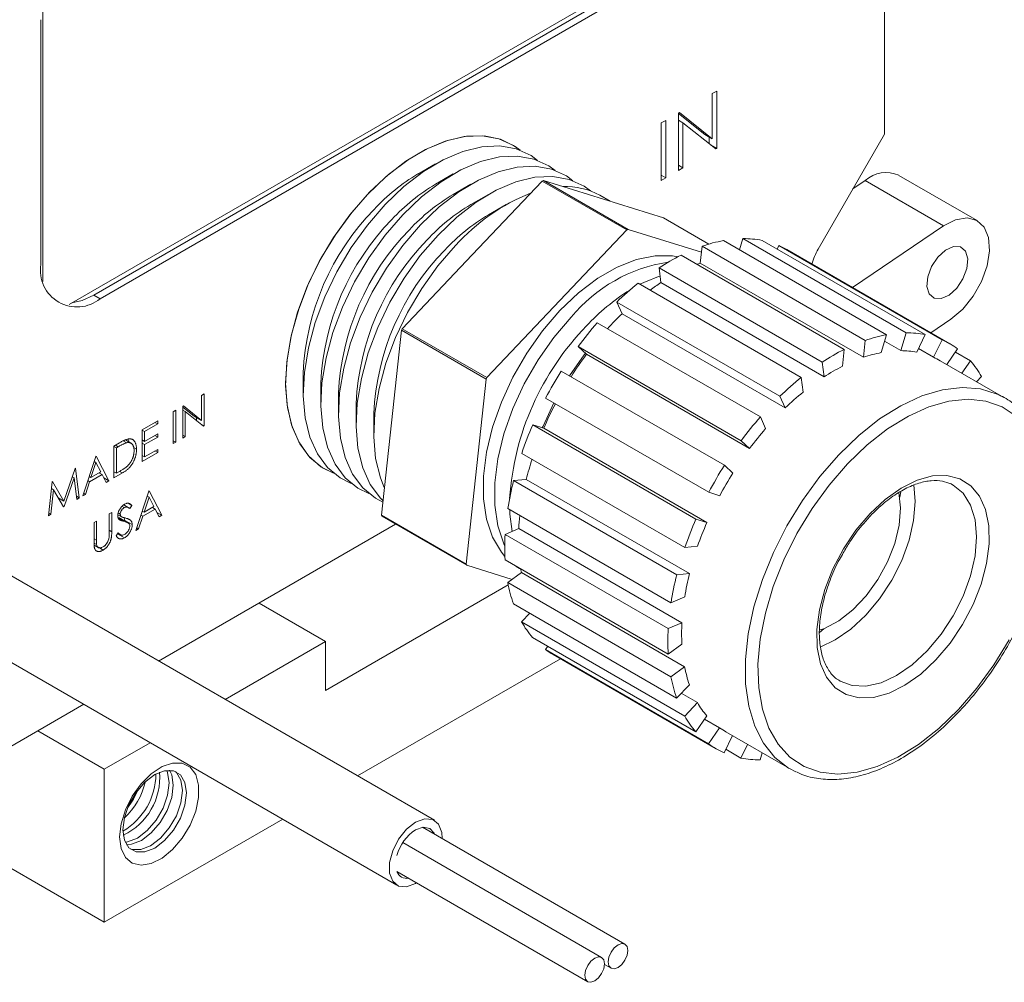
# Model space of a CAD drawing. Header units: inches. Extents: x 0.97 to 7.8, y 1.2 to 8.03.
# Tile 12 of 16: x 5.95 to 6.77, y 4.47 to 5.27. Entities that reach past the tile are written whole.
import ezdxf

# ---------------------------------------------------------------- set-up
doc = ezdxf.new("R2010")
doc.units = ezdxf.units.IN
doc.header["$MEASUREMENT"] = 0

msp = doc.modelspace()

# ---------------------------------------------------------------- linework, layer by layer
at = {"color": 7, "linetype": 'Continuous', "lineweight": 15}
for p, q in [((5.98656, 5.03109), (6.48778, 5.32043)), ((6.00709, 5.03885), (6.49131, 5.31839)), ((6.01239, 5.03579), (6.49662, 5.31533)), ((5.96466, 5.28467), (5.96466, 5.05025)), ((6.66682, 5.17311), (6.66682, 5.2833)), ((5.96289, 5.26851), (5.96289, 5.06437)), ((6.52674, 5.20904), (6.52302, 5.2069)), ((6.52674, 5.1612), (6.52674, 5.20904)), ((6.52302, 5.2069), (6.52302, 5.16924)), ((6.48424, 5.18451), (6.48053, 5.18237)), ((6.48424, 5.13667), (6.48424, 5.18451)), ((6.49565, 5.1911), (6.49487, 5.19064)), ((6.49487, 5.19064), (6.49487, 5.1428)), ((6.51683, 5.17281), (6.49487, 5.19035)), ((6.49487, 5.18466), (6.49859, 5.18252)), ((6.52302, 5.16924), (6.49565, 5.1911)), ((6.48053, 5.18237), (6.48053, 5.13452)), ((6.49859, 5.18252), (6.52589, 5.16071)), ((6.49859, 5.14495), (6.49859, 5.18252)), ((6.51683, 5.17281), (6.52302, 5.16924)), ((6.52055, 5.16498), (6.52055, 5.17067)), ((6.66682, 5.17311), (6.61142, 5.07716)), ((6.52148, 5.16424), (6.52674, 5.1612)), ((6.52589, 5.16071), (6.52674, 5.1612)), ((6.29223, 5.14833), (6.2775, 5.13982)), ((6.49487, 5.14709), (6.49859, 5.14495)), ((6.49487, 5.1428), (6.49859, 5.14495)), ((6.30695, 5.13983), (6.29223, 5.13132)), ((6.45283, 5.09357), (6.38212, 5.1344)), ((6.38212, 5.1344), (6.43222, 5.11884)), ((6.48053, 5.13881), (6.48424, 5.13667)), ((6.48053, 5.13452), (6.48424, 5.13667)), ((6.65065, 5.13431), (6.6404, 5.12736)), ((6.71605, 5.09655), (6.65065, 5.13431)), ((6.74413, 5.10096), (6.67872, 5.13871)), ((6.32168, 5.13132), (6.30696, 5.12282)), ((6.32269, 5.07238), (6.3811, 5.13396)), ((6.3811, 5.13396), (6.45181, 5.09314)), ((6.3364, 5.12282), (6.32168, 5.11432)), ((6.43792, 5.11707), (6.42927, 5.12207)), ((6.43222, 5.11884), (6.48232, 5.10329)), ((6.35113, 5.11432), (6.33641, 5.10582)), ((6.48232, 5.10329), (6.52024, 5.0814)), ((6.45181, 5.09314), (6.335, 4.96998)), ((6.51405, 5.07457), (6.45283, 5.09357)), ((6.71605, 5.09655), (6.64015, 5.04507)), ((6.54588, 5.0765), (6.54868, 5.0859)), ((6.54868, 5.0859), (6.6848, 5.00733)), ((6.51308, 5.06551), (6.51459, 5.07957)), ((6.51459, 5.07957), (6.65071, 5.00099)), ((6.66847, 5.00573), (6.53235, 5.08431)), ((6.70072, 5.00588), (6.5646, 5.08446)), ((6.57721, 5.07718), (6.57862, 5.08011)), ((6.57862, 5.08011), (6.71473, 5.00153)), ((6.72135, 4.99819), (6.58523, 5.07677)), ((6.26429, 5.0108), (6.32269, 5.07238)), ((6.63318, 4.99356), (6.49706, 5.07214)), ((6.47867, 5.06154), (6.61479, 4.98296)), ((6.48016, 5.04921), (6.47867, 5.06154)), ((6.51308, 5.06551), (6.64919, 4.98693)), ((6.59726, 4.97019), (6.46114, 5.04877)), ((6.48016, 5.04921), (6.61628, 4.97063)), ((6.00709, 5.03885), (6.01239, 5.03579)), ((6.44337, 5.03303), (6.57949, 4.95445)), ((6.44777, 5.02328), (6.44337, 5.03303)), ((6.44777, 5.02328), (6.58388, 4.9447)), ((6.56315, 4.93723), (6.42703, 5.01581)), ((6.70544, 5.00738), (6.72221, 5.01876)), ((6.25536, 4.93236), (6.26366, 5.00949)), ((6.26366, 5.00949), (6.33437, 4.96867)), ((6.335, 4.96998), (6.26429, 5.0108)), ((6.66847, 5.00573), (6.66405, 4.9909)), ((6.68038, 4.99249), (6.6848, 5.00733)), ((6.70072, 5.00588), (6.6937, 4.99128)), ((6.41109, 4.996), (6.54721, 4.91742)), ((6.41809, 4.98948), (6.41109, 4.996)), ((6.64919, 4.98693), (6.65071, 5.00099)), ((6.66685, 5.0003), (6.68038, 4.99249)), ((6.70771, 4.98693), (6.71473, 5.00153)), ((6.41809, 4.98948), (6.55421, 4.91091)), ((6.63318, 4.99356), (6.63167, 4.9795)), ((6.69511, 4.99421), (6.70771, 4.98693)), ((6.72773, 4.994), (6.71878, 4.98092)), ((6.72587, 4.99128), (6.73848, 4.984)), ((6.61628, 4.97063), (6.61479, 4.98296)), ((6.76626, 4.95351), (6.71323, 4.98412)), ((6.73139, 4.97364), (6.73848, 4.984)), ((6.18176, 4.97397), (6.18176, 4.95697)), ((6.53318, 4.89691), (6.39706, 4.97549)), ((6.59726, 4.97019), (6.59875, 4.95787)), ((6.74766, 4.97089), (6.74359, 4.9666)), ((6.19649, 4.96547), (6.19649, 4.94847)), ((6.33437, 4.96867), (6.31776, 4.81441)), ((6.09907, 4.95638), (6.097, 4.95518)), ((6.097, 4.95518), (6.097, 4.93426)), ((6.09907, 4.9298), (6.09907, 4.95638)), ((6.21121, 4.95697), (6.21121, 4.93997)), ((6.58388, 4.9447), (6.57949, 4.95445)), ((6.7622, 4.95565), (6.76626, 4.95351)), ((6.08179, 4.9464), (6.08136, 4.94615)), ((6.08136, 4.94615), (6.08136, 4.91957)), ((6.09081, 4.93783), (6.08136, 4.94538)), ((6.097, 4.93426), (6.08179, 4.9464)), ((6.22594, 4.94847), (6.22594, 4.93147)), ((6.38404, 4.95296), (6.52016, 4.87438)), ((6.07546, 4.94275), (6.07339, 4.94155)), ((6.07339, 4.94155), (6.07339, 4.91497)), ((6.07546, 4.91617), (6.07546, 4.94275)), ((6.08136, 4.94283), (6.08343, 4.94164)), ((6.08343, 4.94164), (6.0986, 4.92952)), ((6.08343, 4.92077), (6.08343, 4.94164)), ((6.09081, 4.93783), (6.097, 4.93426)), ((6.24066, 4.93997), (6.24066, 4.92297)), ((6.56315, 4.93723), (6.56755, 4.92747)), ((6.06041, 4.93406), (6.04742, 4.92656)), ((6.04949, 4.92503), (6.06041, 4.93133)), ((6.05805, 4.9327), (6.06041, 4.93133)), ((6.06041, 4.93133), (6.06041, 4.93406)), ((6.09288, 4.93409), (6.09288, 4.93664)), ((6.09614, 4.93148), (6.09907, 4.9298)), ((6.0986, 4.92952), (6.09907, 4.9298)), ((6.24705, 4.85523), (6.25536, 4.93236)), ((6.50938, 4.85198), (6.37326, 4.93056)), ((6.37326, 4.93056), (6.38239, 4.92773)), ((6.04742, 4.92656), (6.04742, 4.89998)), ((6.04742, 4.92622), (6.04949, 4.92503)), ((6.04949, 4.91685), (6.04949, 4.92503)), ((6.06041, 4.92315), (6.04949, 4.91685)), ((6.05805, 4.92179), (6.06041, 4.92043)), ((6.06041, 4.92043), (6.06041, 4.92315)), ((6.08136, 4.92196), (6.08343, 4.92077)), ((6.08136, 4.91957), (6.08343, 4.92077)), ((6.38239, 4.92773), (6.51851, 4.84915)), ((6.02846, 4.91562), (6.02382, 4.91293)), ((6.02382, 4.91293), (6.02382, 4.88635)), ((6.02382, 4.91259), (6.02588, 4.9114)), ((6.02514, 4.9137), (6.0275, 4.91233)), ((6.0275, 4.91233), (6.02588, 4.9114)), ((6.03167, 4.91735), (6.03457, 4.91567)), ((6.03888, 4.91487), (6.03344, 4.91801)), ((6.04742, 4.91804), (6.04949, 4.91685)), ((6.04742, 4.91532), (6.04949, 4.91412)), ((6.04949, 4.91412), (6.06041, 4.92043)), ((6.04949, 4.9039), (6.04949, 4.91412)), ((6.07339, 4.91736), (6.07546, 4.91617)), ((6.07339, 4.91497), (6.07546, 4.91617)), ((6.55421, 4.91091), (6.54721, 4.91742)), ((6.00877, 4.90425), (5.99785, 4.87136)), ((6.00906, 4.90442), (6.00877, 4.90425)), ((6.01968, 4.88397), (6.00906, 4.90442)), ((6.02588, 4.9114), (6.02588, 4.89027)), ((6.0403, 4.9116), (6.0427, 4.91021)), ((6.04742, 4.89998), (6.06041, 4.90748)), ((6.04742, 4.90509), (6.04949, 4.9039)), ((6.06041, 4.9102), (6.04949, 4.9039)), ((6.05805, 4.90884), (6.06041, 4.90748)), ((6.06041, 4.90748), (6.06041, 4.9102)), ((6.36405, 4.90686), (6.50017, 4.82828)), ((6.29121, 4.60083), (5.77515, 4.89874)), ((6.00889, 4.89914), (6.00472, 4.88658)), ((6.00736, 4.90002), (6.00889, 4.89914)), ((6.01295, 4.89133), (6.00889, 4.89914)), ((6.53318, 4.89691), (6.54018, 4.89039)), ((5.99154, 4.8943), (5.98206, 4.86702)), ((5.99184, 4.89447), (5.99154, 4.8943)), ((5.9949, 4.86966), (5.99184, 4.89447)), ((6.0036, 4.8832), (6.01404, 4.88923)), ((6.00472, 4.88658), (6.01295, 4.89133)), ((6.01167, 4.89059), (6.01404, 4.88923)), ((6.01201, 4.89039), (6.01186, 4.8907)), ((6.01404, 4.88923), (6.01744, 4.88267)), ((6.02382, 4.89147), (6.02588, 4.89027)), ((6.02382, 4.88635), (6.03095, 4.89047)), ((6.02588, 4.89027), (6.02852, 4.8918)), ((6.02859, 4.89184), (6.03095, 4.89047)), ((5.97226, 4.88317), (5.96922, 4.85484)), ((5.97256, 4.88334), (5.97226, 4.88317)), ((5.98206, 4.86702), (5.97256, 4.88334)), ((5.98231, 4.86239), (5.99062, 4.88631)), ((5.98907, 4.88721), (5.99062, 4.88631)), ((5.99062, 4.88631), (5.99282, 4.86846)), ((6.0001, 4.87266), (6.0036, 4.8832)), ((6.00207, 4.88409), (6.0036, 4.8832)), ((6.00319, 4.88746), (6.00472, 4.88658)), ((6.01552, 4.88637), (6.01968, 4.88397)), ((6.01744, 4.88267), (6.01968, 4.88397)), ((6.35727, 4.88409), (6.36791, 4.88513)), ((6.49339, 4.80551), (6.35727, 4.88409)), ((6.36791, 4.88513), (6.50403, 4.80655)), ((6.72408, 4.88043), (6.72169, 4.88168)), ((5.9713, 4.85604), (5.9735, 4.87648)), ((5.97166, 4.87754), (5.9735, 4.87648)), ((5.97191, 4.87739), (5.97168, 4.87779)), ((5.9735, 4.87648), (5.98184, 4.86212)), ((5.99785, 4.87136), (6.0001, 4.87266)), ((5.99857, 4.87355), (6.0001, 4.87266)), ((6.05303, 4.87545), (6.04211, 4.84257)), ((6.05163, 4.87123), (6.05316, 4.87034)), ((6.05333, 4.87562), (6.05303, 4.87545)), ((6.06395, 4.85518), (6.05333, 4.87562)), ((6.52929, 4.87155), (6.52016, 4.87438)), ((6.68035, 4.87477), (6.67945, 4.8704)), ((5.97745, 4.86968), (5.98206, 4.86702)), ((5.9925, 4.87104), (5.9949, 4.86966)), ((5.99282, 4.86846), (5.9949, 4.86966)), ((6.03572, 4.86172), (6.03203, 4.86385)), ((6.03581, 4.86522), (6.03887, 4.86346)), ((6.037, 4.86075), (6.03887, 4.86346)), ((6.05316, 4.87034), (6.04899, 4.85778)), ((6.05721, 4.86253), (6.05316, 4.87034)), ((5.96922, 4.85484), (5.9713, 4.85604)), ((5.96946, 4.8571), (5.9713, 4.85604)), ((5.98137, 4.86293), (5.98231, 4.86239)), ((5.98184, 4.86212), (5.98231, 4.86239)), ((6.02205, 4.85757), (6.01998, 4.85637)), ((6.01998, 4.85637), (6.01998, 4.84045)), ((6.02205, 4.84151), (6.02205, 4.85757)), ((6.02717, 4.85569), (6.03064, 4.85369)), ((6.02738, 4.85725), (6.02913, 4.85624)), ((6.03057, 4.86267), (6.0325, 4.86156)), ((6.04634, 4.85529), (6.04787, 4.85441)), ((6.04746, 4.85867), (6.04899, 4.85778)), ((6.04787, 4.85441), (6.0583, 4.86044)), ((6.04899, 4.85778), (6.05721, 4.86253)), ((6.05594, 4.8618), (6.0583, 4.86044)), ((6.05628, 4.8616), (6.05612, 4.8619)), ((6.0583, 4.86044), (6.0617, 4.85388)), ((6.05978, 4.85758), (6.06395, 4.85518)), ((6.0617, 4.85388), (6.06395, 4.85518)), ((6.31776, 4.81441), (6.24705, 4.85523)), ((6.3525, 4.86082), (6.48861, 4.78224)), ((6.00936, 4.85024), (6.00729, 4.84905)), ((6.00729, 4.84905), (6.00729, 4.83299)), ((6.00936, 4.83431), (6.00936, 4.85024)), ((6.02747, 4.85288), (6.03212, 4.8502)), ((6.03544, 4.84898), (6.02925, 4.85255)), ((6.03297, 4.85095), (6.03244, 4.85315)), ((6.03297, 4.85095), (6.03916, 4.84738)), ((6.04437, 4.84387), (6.04787, 4.85441)), ((6.06114, 4.73364), (6.25884, 4.84777)), ((6.31816, 4.81353), (6.24745, 4.85435)), ((6.50938, 4.85198), (6.51851, 4.84915)), ((5.74391, 4.84461), (6.25996, 4.5467)), ((6.02753, 4.84063), (6.02559, 4.83816)), ((6.02682, 4.83972), (6.03259, 4.83639)), ((6.02715, 4.84015), (6.02921, 4.83896)), ((6.04211, 4.84257), (6.04437, 4.84387)), ((6.04284, 4.84475), (6.04437, 4.84387)), ((6.35017, 4.83924), (6.36159, 4.84408)), ((6.48629, 4.76066), (6.35017, 4.83924)), ((6.36159, 4.84408), (6.49771, 4.7655)), ((6.00729, 4.83551), (6.00936, 4.83431)), ((6.00732, 4.83206), (6.00945, 4.83083)), ((6.00736, 4.83025), (6.01068, 4.82834)), ((6.01091, 4.82848), (6.01489, 4.82618)), ((6.51081, 4.82932), (6.50017, 4.82828)), ((6.35016, 4.81799), (6.48627, 4.73941)), ((6.35612, 4.80174), (6.31816, 4.81353)), ((6.35245, 4.79907), (6.36387, 4.80739)), ((6.36222, 4.81091), (6.35956, 4.81256)), ((6.36222, 4.81091), (6.36334, 4.81026)), ((6.36387, 4.80739), (6.49998, 4.72881)), ((6.49339, 4.80551), (6.50403, 4.80655)), ((6.48857, 4.72049), (6.35245, 4.79907)), ((6.20048, 4.70917), (6.35283, 4.79712)), ((6.14497, 4.78204), (6.20048, 4.74999)), ((6.35719, 4.78129), (6.49331, 4.70271)), ((6.50003, 4.78708), (6.48861, 4.78224)), ((6.36394, 4.76632), (6.37073, 4.77347)), ((6.50006, 4.68774), (6.36394, 4.76632)), ((6.48629, 4.76066), (6.49771, 4.7655)), ((6.61608, 4.76063), (6.61247, 4.75742)), ((6.11665, 4.7016), (6.20048, 4.74999)), ((6.20048, 4.70917), (6.20048, 4.74999)), ((6.37313, 4.75321), (6.50924, 4.67463)), ((6.38387, 4.74321), (6.38574, 4.74593)), ((6.51999, 4.66463), (6.38387, 4.74321)), ((6.49769, 4.74773), (6.48627, 4.73941)), ((6.22715, 4.63781), (6.39636, 4.73549)), ((6.39025, 4.73901), (6.52637, 4.66044)), ((6.48857, 4.72049), (6.49998, 4.72881)), ((5.67354, 4.71332), (6.01575, 4.51577)), ((6.50395, 4.71393), (6.49331, 4.70271)), ((6.49717, 4.70677), (6.5107, 4.69896)), ((6.50006, 4.68774), (6.5107, 4.69896)), ((5.88829, 4.63386), (5.99864, 4.69756)), ((6.51839, 4.688), (6.50924, 4.67463)), ((6.51652, 4.68528), (6.52914, 4.678)), ((5.96024, 4.67539), (6.01575, 4.64335)), ((6.51999, 4.66463), (6.52914, 4.678)), ((6.53449, 4.67451), (6.58753, 4.64389)), ((6.53987, 4.67141), (6.53299, 4.6571)), ((6.01575, 4.64335), (6.05414, 4.66551)), ((6.547, 4.65275), (6.5344, 4.66003)), ((6.547, 4.65275), (6.55247, 4.66413)), ((6.56465, 4.6571), (6.56293, 4.6513)), ((6.01575, 4.64335), (6.01575, 4.51577)), ((6.59265, 4.64126), (6.58753, 4.64389)), ((6.01575, 4.51577), (6.16465, 4.60172)), ((6.45022, 4.4976), (6.28134, 4.59509)), ((6.43077, 4.48637), (6.26482, 4.58217)), ((6.26, 4.55811), (6.41915, 4.46624)), ((6.43317, 4.48059), (6.4386, 4.47746))]:
    msp.add_line(p, q, dxfattribs=at)
at = {"color": 8, "linetype": 'Continuous', "lineweight": 15}
msp.add_line((6.01998, 4.8427), (6.02205, 4.84151), dxfattribs=at)
at = {"color": 7, "linetype": 'Continuous', "lineweight": 15, "flags": 128}
for points in [[(6.36267, 5.15971), (6.35855, 5.16277), (6.34644, 5.16875), (6.3328, 5.17162), (6.31792, 5.1713), (6.30214, 5.16781), (6.28581, 5.16123), (6.2693, 5.15169), (6.25297, 5.13943), (6.23719, 5.1247), (6.22231, 5.10783), (6.20867, 5.08921), (6.19656, 5.06926), (6.18627, 5.0484), (6.17801, 5.02712), (6.17198, 5.00589), (6.1683, 4.98518), (6.16707, 4.96545)], [(6.23533, 5.12281), (6.25102, 5.13782), (6.2673, 5.15039), (6.28381, 5.16026), (6.30018, 5.16721), (6.31605, 5.17107), (6.33105, 5.17177), (6.34486, 5.16928), (6.35716, 5.16366), (6.36265, 5.15972)], [(6.25006, 5.11431), (6.26575, 5.12932), (6.28203, 5.14189), (6.29854, 5.15176), (6.31491, 5.15871), (6.33077, 5.16257), (6.34578, 5.16326), (6.35958, 5.16078), (6.37189, 5.15516), (6.37738, 5.15122)], [(6.26478, 5.10581), (6.28047, 5.12081), (6.29675, 5.13339), (6.31327, 5.14326), (6.32964, 5.15021), (6.3455, 5.15407), (6.3605, 5.15476), (6.37431, 5.15227), (6.38661, 5.14666), (6.3921, 5.14272)], [(6.27951, 5.09731), (6.2952, 5.11231), (6.31148, 5.12489), (6.32799, 5.13476), (6.34436, 5.14171), (6.36022, 5.14557), (6.37523, 5.14626), (6.38903, 5.14377), (6.40134, 5.13816), (6.40683, 5.13422)], [(6.29423, 5.08881), (6.30992, 5.10381), (6.32621, 5.11639), (6.34272, 5.12626), (6.35909, 5.1332), (6.37495, 5.13707), (6.38995, 5.13776), (6.40376, 5.13527), (6.41606, 5.12966), (6.42156, 5.12572)], [(6.20711, 4.89028), (6.19788, 4.89485), (6.18735, 4.90347), (6.17884, 4.9149), (6.17254, 4.92888), (6.16858, 4.94511), (6.16705, 4.96321), (6.16799, 4.98279), (6.17138, 5.00341), (6.17714, 5.02461), (6.18514, 5.04591), (6.1952, 5.06683), (6.20711, 5.08692), (6.22058, 5.10572), (6.23533, 5.12281)], [(6.22184, 4.88178), (6.2126, 4.88635), (6.20208, 4.89497), (6.19357, 4.90639), (6.18726, 4.92038), (6.1833, 4.9366), (6.18178, 4.95471), (6.18272, 4.97429), (6.18611, 4.99491), (6.19186, 5.01611), (6.19986, 5.03741), (6.20993, 5.05833), (6.22183, 5.07842), (6.23531, 5.09722), (6.25006, 5.11431)], [(6.23656, 4.87328), (6.22733, 4.87785), (6.21681, 4.88646), (6.2083, 4.89789), (6.20199, 4.91188), (6.19803, 4.9281), (6.1965, 4.94621), (6.19744, 4.96579), (6.20083, 4.98641), (6.20659, 5.0076), (6.21459, 5.0289), (6.22465, 5.04983), (6.23656, 5.06992), (6.25003, 5.08872), (6.26478, 5.10581)], [(6.72221, 5.01876), (6.73201, 5.02706), (6.74076, 5.03785), (6.74777, 5.05024), (6.75245, 5.06322), (6.75443, 5.07576), (6.75356, 5.08683), (6.74989, 5.09554), (6.74374, 5.10118), (6.73559, 5.10329), (6.7261, 5.1017), (6.71605, 5.09655)], [(6.24822, 4.86605), (6.24206, 4.86934), (6.23153, 4.87796), (6.22302, 4.88939), (6.21672, 4.90338), (6.21276, 4.9196), (6.21123, 4.93771), (6.21217, 4.95729), (6.21556, 4.97791), (6.22132, 4.9991), (6.22932, 5.0204), (6.23938, 5.04133), (6.25128, 5.06142), (6.26476, 5.08022), (6.27951, 5.09731)], [(6.24836, 4.86736), (6.24626, 4.86946), (6.23775, 4.88089), (6.23144, 4.89488), (6.22748, 4.9111), (6.22595, 4.92921), (6.22689, 4.94879), (6.23028, 4.96941), (6.23604, 4.9906), (6.24404, 5.0119), (6.25411, 5.03283), (6.26601, 5.05292), (6.27949, 5.07172), (6.29423, 5.08881)], [(6.24934, 4.87841), (6.24617, 4.88637), (6.24221, 4.9026), (6.24068, 4.92071), (6.24162, 4.94029), (6.24501, 4.96091), (6.25077, 4.9821), (6.25877, 5.0034), (6.26883, 5.02433), (6.28073, 5.04442), (6.29421, 5.06322), (6.30896, 5.08031)], [(6.73613, 5.06918), (6.73427, 5.07548), (6.7301, 5.07907), (6.72426, 5.0794), (6.71765, 5.07642), (6.71126, 5.07058), (6.70607, 5.06277), (6.70286, 5.05419), (6.70214, 5.04613), (6.704, 5.03982), (6.70817, 5.03623), (6.714, 5.0359), (6.72062, 5.03889), (6.72701, 5.04473), (6.7322, 5.05253), (6.7354, 5.06112), (6.73613, 5.06918)], [(6.39597, 5.02587), (6.41146, 5.04061), (6.42755, 5.05282), (6.44383, 5.0622), (6.45991, 5.06853), (6.47539, 5.07164), (6.48989, 5.07146), (6.49426, 5.0707)], [(6.51026, 5.06452), (6.5109, 5.06475), (6.51308, 5.06551)], [(6.46274, 5.04785), (6.46593, 5.04945), (6.47946, 5.05497)], [(5.98872, 5.03233), (5.99743, 5.03438), (6.00709, 5.03885)], [(6.35001, 4.82083), (6.34707, 4.82438), (6.33969, 4.83688), (6.33467, 4.85187), (6.33214, 4.86898), (6.33215, 4.88779), (6.33471, 4.90784), (6.33976, 4.92863), (6.34717, 4.94965), (6.35675, 4.97039), (6.36827, 4.99032), (6.38145, 5.00897), (6.39597, 5.02587)], [(6.34986, 4.8299), (6.34916, 4.83141), (6.34414, 4.8464), (6.34161, 4.86351), (6.34162, 4.88233), (6.34418, 4.90237), (6.34923, 4.92316), (6.35664, 4.94419), (6.36622, 4.96492), (6.37774, 4.98486), (6.39093, 5.0035), (6.40544, 5.02041)], [(6.40383, 4.97157), (6.41618, 4.98893), (6.41724, 4.99028)], [(6.16707, 4.96545), (6.1683, 4.94715), (6.17198, 4.93068), (6.17801, 4.91641), (6.18627, 4.90466), (6.19656, 4.8957), (6.20713, 4.89027)], [(6.38127, 4.92807), (6.38189, 4.92961), (6.39081, 4.94905)], [(6.77655, 4.93775), (6.76479, 4.94558), (6.75135, 4.95035), (6.7365, 4.95197), (6.72054, 4.95041), (6.70381, 4.9457), (6.68663, 4.93794), (6.66936, 4.92727), (6.65236, 4.91393), (6.63596, 4.89818)], [(6.63596, 4.89818), (6.6205, 4.88034), (6.6063, 4.86078), (6.59365, 4.83989), (6.58279, 4.81811), (6.57396, 4.79586), (6.56734, 4.77361), (6.56305, 4.75181), (6.56119, 4.7309), (6.56179, 4.7113), (6.56484, 4.69343), (6.57028, 4.67764), (6.578, 4.66424), (6.58784, 4.65353), (6.5996, 4.6457), (6.61305, 4.64093), (6.6279, 4.63931), (6.64385, 4.64087), (6.66059, 4.64558), (6.67777, 4.65334), (6.69503, 4.664), (6.71204, 4.67734), (6.72844, 4.69309), (6.74389, 4.71093), (6.75809, 4.73049), (6.77075, 4.75138)], [(6.65469, 4.85664), (6.66739, 4.8685), (6.6806, 4.87788), (6.69386, 4.88446), (6.70672, 4.88801), (6.71875, 4.88842), (6.72953, 4.88567), (6.73871, 4.87985), (6.74595, 4.87117), (6.75103, 4.85991), (6.75376, 4.84646), (6.75406, 4.83129), (6.7519, 4.8149), (6.74738, 4.79785), (6.74063, 4.78073), (6.7319, 4.76411), (6.72147, 4.74857), (6.7097, 4.73464), (6.697, 4.72278), (6.6838, 4.7134), (6.67054, 4.70682), (6.65767, 4.70326), (6.64564, 4.70286), (6.63486, 4.70561), (6.62569, 4.71142), (6.61844, 4.72011), (6.61337, 4.73137), (6.61063, 4.74481), (6.61034, 4.75999), (6.61249, 4.77638), (6.61702, 4.79343), (6.62376, 4.81055), (6.6325, 4.82716), (6.64292, 4.8427), (6.65469, 4.85664)], [(6.69116, 4.88068), (6.69236, 4.86675), (6.69107, 4.85097), (6.68726, 4.83432), (6.68108, 4.81744), (6.67277, 4.80097), (6.66265, 4.78556), (6.65111, 4.77178), (6.63859, 4.76018), (6.62557, 4.7512), (6.61303, 4.74535)], [(6.67875, 4.87411), (6.68016, 4.8614), (6.67902, 4.84701), (6.67535, 4.83176), (6.66932, 4.81637), (6.66121, 4.80156), (6.65141, 4.78802), (6.64037, 4.77638), (6.62861, 4.76718), (6.61667, 4.76086), (6.61231, 4.75932)], [(6.35618, 4.84179), (6.35424, 4.85623), (6.35403, 4.85993)], [(6.36387, 4.80739), (6.36345, 4.80965), (6.36332, 4.81039)], [(6.62857, 4.71766), (6.62966, 4.71699), (6.62971, 4.71697)], [(6.02857, 4.58696), (6.02979, 4.59799), (6.03339, 4.60963), (6.03909, 4.621), (6.04646, 4.63127), (6.05497, 4.63967), (6.06397, 4.64558), (6.07281, 4.64856), (6.08083, 4.6484), (6.08742, 4.64509), (6.09211, 4.63889), (6.09455, 4.63026), (6.09455, 4.61984), (6.09211, 4.60839), (6.08742, 4.59678), (6.08083, 4.58586), (6.07281, 4.57643), (6.06397, 4.56921), (6.05497, 4.56472), (6.04646, 4.5633), (6.03909, 4.56506), (6.03339, 4.56985), (6.02979, 4.57734), (6.02857, 4.58696)], [(6.0844, 4.62361), (6.0831, 4.6134), (6.07934, 4.60269), (6.07347, 4.59253), (6.06608, 4.58391), (6.05788, 4.57768), (6.04969, 4.57445), (6.0423, 4.57453), (6.03643, 4.57792), (6.03266, 4.58428), (6.03137, 4.59299), (6.03266, 4.6032), (6.03643, 4.61391), (6.0423, 4.62408), (6.04969, 4.63269), (6.05788, 4.63892), (6.06608, 4.64215), (6.07347, 4.64207), (6.07934, 4.63868), (6.0831, 4.63232), (6.0844, 4.62361)], [(6.03336, 4.5825), (6.03525, 4.58279), (6.04344, 4.58602), (6.05164, 4.59225), (6.05903, 4.60086), (6.06489, 4.61102), (6.06866, 4.62173), (6.06996, 4.63195), (6.06866, 4.64066), (6.06796, 4.64244)], [(6.03752, 4.57694), (6.0389, 4.57649), (6.0463, 4.57641), (6.05449, 4.57964), (6.06268, 4.58587), (6.07008, 4.59449), (6.07594, 4.60465), (6.07971, 4.61536), (6.08101, 4.62557), (6.07971, 4.63428), (6.07594, 4.64064), (6.07486, 4.64162)], [(6.07028, 4.64253), (6.07205, 4.6387), (6.07335, 4.62999)], [(6.07335, 4.62999), (6.07205, 4.61977), (6.06829, 4.60906), (6.06242, 4.5989), (6.05503, 4.59029), (6.04684, 4.58406), (6.03864, 4.58083), (6.03444, 4.58045)], [(6.27559, 4.59928), (6.28314, 4.6021), (6.28979, 4.60151), (6.29472, 4.59757), (6.29735, 4.59076), (6.29767, 4.58566)], [(6.27633, 4.54869), (6.27559, 4.54825), (6.26803, 4.54542), (6.26138, 4.54602), (6.25645, 4.54996), (6.25382, 4.55677), (6.25382, 4.56563), (6.25645, 4.57547), (6.26138, 4.58511), (6.26803, 4.59338), (6.27559, 4.59928), (6.27559, 4.59928)], [(6.27559, 4.59295), (6.28194, 4.59516), (6.28734, 4.59411), (6.29094, 4.58997), (6.29117, 4.58941)], [(6.44441, 4.49702), (6.44755, 4.49811), (6.45022, 4.4976), (6.452, 4.49555), (6.45263, 4.49227), (6.452, 4.48828), (6.45022, 4.48417), (6.44755, 4.48058), (6.44441, 4.47804), (6.44126, 4.47694), (6.43859, 4.47746), (6.43681, 4.47951), (6.43619, 4.48278), (6.43681, 4.48678), (6.43859, 4.49089), (6.44126, 4.49448), (6.44441, 4.49702)], [(6.42496, 4.4858), (6.42811, 4.48689), (6.43077, 4.48637), (6.43256, 4.48432), (6.43318, 4.48105), (6.43256, 4.47706), (6.43077, 4.47295), (6.42811, 4.46935), (6.42496, 4.46681), (6.42182, 4.46572), (6.41915, 4.46624), (6.41737, 4.46829), (6.41674, 4.47156), (6.41737, 4.47555), (6.41915, 4.47966), (6.42182, 4.48326), (6.42496, 4.4858)]]:
    msp.add_lwpolyline(points, dxfattribs=at)
at = {"color": 8, "linetype": 'Continuous', "lineweight": 15, "flags": 128}
for points in [[(6.62863, 4.90573), (6.64536, 4.92183), (6.6627, 4.93554), (6.68032, 4.94658), (6.69787, 4.95474), (6.71501, 4.95987), (6.73141, 4.96185), (6.74675, 4.96067), (6.76073, 4.95633), (6.7622, 4.95565)], [(6.58753, 4.64389), (6.58666, 4.6444), (6.57522, 4.65329), (6.56576, 4.66502), (6.55846, 4.67934), (6.55347, 4.69599), (6.55088, 4.71463), (6.55074, 4.73492), (6.55306, 4.75644), (6.55779, 4.77879), (6.56483, 4.80152), (6.57406, 4.8242), (6.58529, 4.84638), (6.5983, 4.86764), (6.61284, 4.88755), (6.62863, 4.90573)], [(6.62971, 4.71697), (6.63977, 4.71323), (6.6513, 4.71276), (6.66382, 4.71558), (6.67683, 4.7216), (6.68985, 4.73059), (6.70238, 4.74219), (6.71392, 4.75596), (6.72404, 4.77138), (6.73235, 4.78784), (6.73852, 4.80472), (6.74233, 4.82137), (6.74363, 4.83715), (6.74236, 4.85146), (6.73857, 4.86373), (6.73241, 4.87351), (6.72412, 4.88041), (6.72408, 4.88043)]]:
    msp.add_lwpolyline(points, dxfattribs=at)
at = {"color": 7, "linetype": 'Continuous', "lineweight": 15}
for centre, radius, start, end in [((6.35981, 5.00038), 0.16193, 120.55064, 137.22449), ((6.43526, 5.0077), 0.13739, 112.75401, 113.21981), ((6.66798, 5.11556), 0.02553, 65.10353, 132.74033), ((6.37454, 4.99187), 0.16193, 120.55064, 137.22449), ((6.40099, 5.0713), 0.05812, 60.88402, 92.58762), ((6.38926, 4.98337), 0.16193, 120.55064, 137.22449), ((6.43359, 4.96816), 0.16767, 111.77214, 138.01753), ((6.39074, 4.96429), 0.20921, 135.72399, 177.34847), ((6.40399, 4.97487), 0.16193, 120.55064, 137.22449), ((6.40547, 4.95579), 0.20921, 135.72399, 177.34847), ((6.41871, 4.96637), 0.16193, 120.55064, 137.22449), ((6.42019, 4.94729), 0.20921, 135.72399, 177.34847), ((6.50597, 4.96688), 0.13739, 112.75401, 113.21981), ((6.43492, 4.93879), 0.20921, 135.72399, 177.34847), ((6.54958, 5.00739), 0.07852, 78.96809, 90.65479), ((6.55411, 4.96708), 0.11923, 100.51413, 109.35788), ((6.55261, 5.02025), 0.06526, 60.00824, 66.51898), ((6.65519, 5.05163), 0.05067, 149.74893, 165.09919), ((6.44965, 4.93029), 0.20921, 135.72399, 177.34847), ((6.57931, 4.90814), 0.18347, 116.63554, 123.26945), ((5.99307, 5.05948), 0.03057, 170.78598, 309.20325), ((6.50559, 4.93812), 0.12961, 98.54114, 140.59317), ((6.6221, 4.84911), 0.25646, 128.87496, 134.18053), ((6.58534, 4.88675), 0.19353, 122.91958, 126.16344), ((6.54877, 4.8918), 0.17833, 122.00501, 137.13327), ((6.62896, 4.83517), 0.26118, 133.92713, 137.73806), ((6.58249, 4.85366), 0.22904, 135.87744, 176.08), ((6.66421, 4.80862), 0.31493, 138.86094, 143.48738), ((6.54145, 4.87671), 0.3079, 154.18109, 154.45253), ((6.69023, 4.8885), 0.11923, 100.51413, 109.35788), ((6.68569, 4.92881), 0.07852, 78.96809, 90.65479), ((6.68877, 4.94175), 0.06518, 53.28817, 66.52192), ((6.6615, 4.80791), 0.30367, 143.27849, 147.56509), ((6.71543, 4.82956), 0.18347, 116.63554, 123.26945), ((6.68472, 4.88358), 0.10929, 100.90119, 108.97082), ((6.68056, 4.92054), 0.07196, 79.47884, 90.14395), ((6.68334, 4.93235), 0.05978, 60.0069, 65.9419), ((6.70783, 4.82954), 0.1682, 116.92597, 122.97898), ((6.67894, 4.9325), 0.07872, 29.18829, 40.8551), ((6.61216, 4.83589), 0.3079, 154.18109, 154.45253), ((6.68247, 4.79548), 0.33744, 147.76101, 152.17928), ((6.75822, 4.77053), 0.25646, 128.87496, 134.18053), ((6.74706, 4.77542), 0.23512, 129.10718, 133.94829), ((6.66138, 4.80735), 0.30385, 152.36921, 156.6601), ((6.80033, 4.73004), 0.31493, 138.86094, 143.48738), ((6.66227, 4.80461), 0.31526, 156.45145, 161.07468), ((6.78566, 4.7383), 0.28872, 139.06346, 143.28486), ((6.62176, 4.82185), 0.26162, 162.18907, 166.00325), ((6.81859, 4.7169), 0.33744, 147.76101, 152.17928), ((6.80241, 4.72624), 0.30937, 147.95444, 151.98581), ((6.60635, 4.82083), 0.25698, 165.75029, 171.04874), ((6.32787, 4.89114), 0.08844, 203.95951, 204.58373), ((6.55591, 4.83386), 0.19459, 173.74765, 176.98944), ((6.79838, 4.72603), 0.31526, 156.45145, 161.07468), ((6.78389, 4.7346), 0.28904, 156.65394, 160.87218), ((6.53387, 4.82847), 0.18401, 176.64491, 183.26561), ((6.39858, 4.85032), 0.08844, 203.95951, 204.58373), ((6.74247, 4.74225), 0.25698, 165.75029, 171.04874), ((6.73261, 4.74948), 0.2356, 165.9823, 170.81673), ((6.47007, 4.82093), 0.11964, 190.52735, 199.35105), ((6.43267, 4.80471), 0.07872, 209.18828, 220.85511), ((6.66616, 4.75648), 0.16869, 176.93467, 182.97576), ((6.66999, 4.74989), 0.18401, 176.64491, 183.26561), ((6.42284, 4.79546), 0.06518, 233.28733, 240.00134), ((6.60766, 4.74957), 0.10966, 190.91342, 198.96492), ((6.60619, 4.74235), 0.11964, 190.52735, 199.35105), ((6.57337, 4.7347), 0.07214, 209.69811, 220.34534), ((6.56878, 4.72613), 0.07872, 209.18828, 220.85511), ((6.56442, 4.72633), 0.05984, 233.87125, 239.99565), ((6.55895, 4.71688), 0.06517, 233.288, 246.52189), ((6.56203, 4.72982), 0.07852, 258.96804, 270.65495), ((6.00349, 4.6397), 0.0554, 300.23517, 359.7702), ((6.00858, 4.63676), 0.05357, 295.55498, 4.45037), ((5.99086, 4.64699), 0.06084, 313.24198, 346.7634), ((5.98456, 4.65063), 0.06413, 322.43459, 337.57079), ((6.2958, 4.56191), 0.03705, 123.07732, 165.12864), ((6.26831, 4.56116), 0.00885, 200.14628, 279.8588)]:
    msp.add_arc(centre, radius, start, end, dxfattribs=at)
for points, knots in [([(6.59324, 4.64136), (6.59475, 4.64056), (6.60045, 4.63757), (6.61176, 4.63526), (6.62681, 4.63447), (6.6428, 4.63671), (6.65938, 4.64172), (6.67631, 4.64952), (6.69325, 4.65994), (6.7099, 4.67279), (6.72597, 4.68782), (6.74117, 4.70476), (6.75526, 4.72332), (6.768, 4.74316), (6.77918, 4.76396), (6.7886, 4.78535), (6.7961, 4.80698), (6.80154, 4.82849), (6.80482, 4.84951), (6.80587, 4.86969), (6.80462, 4.8887), (6.80106, 4.90621), (6.79521, 4.92185), (6.78721, 4.93537), (6.77707, 4.94619), (6.76843, 4.95294), (6.76284, 4.95513), (6.76171, 4.95557)], [0, 0, 0, 0, 0.0147953, 0.0557488, 0.0969224, 0.1386005, 0.1807917, 0.2233273, 0.266019, 0.3087297, 0.3514034, 0.3940322, 0.4366241, 0.479194, 0.5217595, 0.5643366, 0.6069409, 0.6495916, 0.6923068, 0.7350998, 0.7779702, 0.8208794, 0.8636942, 0.9062085, 0.9481929, 0.9895743, 1, 1, 1, 1]), ([(6.03457, 4.91567), (6.03417, 4.91558), (6.0335, 4.91536), (6.03255, 4.91496), (6.03171, 4.91459), (6.03078, 4.91413), (6.02937, 4.91339), (6.02826, 4.91278), (6.0275, 4.91233)], [0, 0, 0, 0, 0.179285, 0.286583, 0.405111, 0.535593, 0.67819, 1, 1, 1, 1]), ([(6.03577, 4.91888), (6.03534, 4.9188), (6.03464, 4.91862), (6.03365, 4.91825), (6.03278, 4.91788), (6.03182, 4.91743), (6.03037, 4.9167), (6.02924, 4.91606), (6.02846, 4.91562)], [0, 0, 0, 0, 0.18423, 0.292169, 0.410633, 0.541156, 0.682594, 1, 1, 1, 1]), ([(6.04064, 4.90902), (6.04064, 4.90964), (6.04059, 4.91051), (6.04042, 4.91158), (6.04025, 4.91231), (6.04002, 4.91297), (6.03974, 4.91357), (6.03942, 4.91411), (6.03904, 4.91458), (6.03862, 4.91498), (6.03816, 4.91531), (6.03766, 4.91556), (6.03712, 4.91574), (6.03654, 4.91584), (6.03571, 4.91588), (6.03503, 4.91577), (6.03457, 4.91567)], [0, 0, 0, 0, 0.137813, 0.203226, 0.267174, 0.330024, 0.391794, 0.453084, 0.514334, 0.575, 0.634865, 0.694116, 0.753442, 0.813126, 0.87408, 1, 1, 1, 1]), ([(6.0362, 4.91642), (6.03618, 4.91696), (6.03615, 4.91792), (6.03574, 4.91853), (6.03557, 4.9188)], [0, 0, 0, 0, 0.568315, 1, 1, 1, 1]), ([(6.0427, 4.91021), (6.04271, 4.91096), (6.04265, 4.91203), (6.04246, 4.91335), (6.04225, 4.91425), (6.04199, 4.91508), (6.04168, 4.91584), (6.04131, 4.91653), (6.04087, 4.91713), (6.04039, 4.91766), (6.03987, 4.9181), (6.03929, 4.91845), (6.03868, 4.91872), (6.03802, 4.91889), (6.03707, 4.91901), (6.0363, 4.91896), (6.03577, 4.91888)], [0, 0, 0, 0, 0.139466, 0.206349, 0.271441, 0.334996, 0.397655, 0.459593, 0.521506, 0.582395, 0.642353, 0.701298, 0.760125, 0.818845, 0.878306, 1, 1, 1, 1]), ([(6.03095, 4.89047), (6.03161, 4.89085), (6.03257, 4.89145), (6.03381, 4.89232), (6.03466, 4.89296), (6.03545, 4.89362), (6.03618, 4.89428), (6.03685, 4.89496), (6.03746, 4.89566), (6.03804, 4.89639), (6.03858, 4.89714), (6.0391, 4.89792), (6.03958, 4.89874), (6.04004, 4.89959), (6.04047, 4.90048), (6.04088, 4.9014), (6.04125, 4.90235), (6.0416, 4.90331), (6.04189, 4.90429), (6.04215, 4.90527), (6.04235, 4.90626), (6.04251, 4.90724), (6.04266, 4.90858), (6.0427, 4.90957), (6.0427, 4.91021)], [0, 0, 0, 0, 0.106928, 0.156011, 0.202185, 0.245558, 0.286533, 0.325147, 0.361673, 0.397287, 0.433066, 0.468805, 0.505262, 0.541925, 0.57988, 0.618417, 0.658386, 0.69892, 0.739756, 0.781177, 0.822976, 0.865705, 0.909193, 1, 1, 1, 1]), ([(6.0351, 4.89627), (6.03552, 4.89668), (6.03613, 4.8973), (6.03688, 4.89823), (6.03741, 4.89894), (6.0379, 4.89968), (6.03836, 4.90045), (6.03878, 4.90125), (6.03917, 4.90207), (6.03951, 4.90291), (6.03981, 4.90376), (6.04007, 4.90463), (6.04028, 4.90549), (6.04044, 4.90637), (6.04059, 4.90757), (6.04064, 4.90845), (6.04064, 4.90902)], [0, 0, 0, 0, 0.123338, 0.183125, 0.241783, 0.300579, 0.35968, 0.418882, 0.479531, 0.540851, 0.602303, 0.664463, 0.727806, 0.792895, 0.859672, 1, 1, 1, 1]), ([(6.02852, 4.8918), (6.02925, 4.89222), (6.0303, 4.89284), (6.03164, 4.89369), (6.03251, 4.89426), (6.03329, 4.89481), (6.03415, 4.89544), (6.03474, 4.89593), (6.0351, 4.89627)], [0, 0, 0, 0, 0.330628, 0.475549, 0.606746, 0.725024, 0.829742, 1, 1, 1, 1]), ([(6.65483, 4.85454), (6.65678, 4.85652), (6.66246, 4.8623), (6.67231, 4.87036), (6.68406, 4.87766), (6.69546, 4.88239), (6.706, 4.88444), (6.71501, 4.88421), (6.71977, 4.88224), (6.72197, 4.88133)], [0, 0, 0, 0, 0.0822005, 0.2394496, 0.3961288, 0.5521155, 0.7079086, 0.8647802, 1, 1, 1, 1]), ([(6.03273, 4.86442), (6.03223, 4.86412), (6.03147, 4.8636), (6.03052, 4.86269), (6.02984, 4.86195), (6.02922, 4.86114), (6.02866, 4.8603), (6.02818, 4.85941), (6.02778, 4.85851), (6.02746, 4.8576), (6.02715, 4.85638), (6.02706, 4.8555), (6.02706, 4.85494)], [0, 0, 0, 0, 0.173453, 0.258981, 0.344477, 0.428624, 0.510285, 0.591203, 0.672539, 0.75372, 0.83422, 1, 1, 1, 1]), ([(6.03887, 4.86346), (6.03862, 4.86372), (6.03823, 4.86407), (6.0377, 4.86448), (6.03732, 4.86473), (6.03694, 4.86493), (6.03656, 4.86508), (6.0362, 4.86519), (6.03572, 4.86526), (6.0351, 4.86526), (6.03408, 4.86508), (6.03327, 4.86473), (6.03273, 4.86442)], [0, 0, 0, 0, 0.171287, 0.249314, 0.322873, 0.391692, 0.456396, 0.516354, 0.573206, 0.68117, 0.786748, 1, 1, 1, 1]), ([(6.02706, 4.85494), (6.02706, 4.85458), (6.0271, 4.85407), (6.02723, 4.85345), (6.02738, 4.85302), (6.02756, 4.85262), (6.02786, 4.85213), (6.02814, 4.85182), (6.02835, 4.85164)], [0, 0, 0, 0, 0.244606, 0.366278, 0.487333, 0.611736, 0.737441, 1, 1, 1, 1]), ([(6.03064, 4.85369), (6.03039, 4.85382), (6.03003, 4.85404), (6.02965, 4.85444), (6.02945, 4.85474), (6.0293, 4.85508), (6.02918, 4.85556), (6.02912, 4.85595), (6.02913, 4.85624)], [0, 0, 0, 0, 0.313927, 0.446588, 0.565884, 0.677061, 0.785254, 1, 1, 1, 1]), ([(6.02913, 4.85624), (6.02913, 4.85669), (6.02924, 4.85743), (6.02965, 4.85845), (6.03007, 4.8592), (6.03057, 4.85992), (6.03137, 4.8608), (6.03205, 4.8613), (6.0325, 4.86156)], [0, 0, 0, 0, 0.234105, 0.349644, 0.471586, 0.597629, 0.724097, 1, 1, 1, 1]), ([(6.0325, 4.86156), (6.03288, 4.86177), (6.03344, 4.86202), (6.03414, 4.86214), (6.03456, 4.86214), (6.0349, 4.86208), (6.03516, 4.862), (6.03544, 4.86188), (6.03572, 4.86172), (6.03603, 4.86154), (6.03646, 4.86122), (6.03678, 4.86095), (6.037, 4.86075)], [0, 0, 0, 0, 0.200408, 0.298802, 0.39856, 0.451527, 0.511449, 0.576801, 0.647817, 0.725816, 0.810371, 1, 1, 1, 1]), ([(6.02738, 4.85331), (6.02773, 4.85322), (6.0284, 4.85305), (6.02894, 4.85266), (6.02921, 4.85247)], [0, 0, 0, 0, 0.519553, 1, 1, 1, 1]), ([(6.02835, 4.85164), (6.02851, 4.8515), (6.02879, 4.85131), (6.02924, 4.8511), (6.02968, 4.85093), (6.03019, 4.85075), (6.031, 4.85049), (6.03165, 4.85031), (6.03212, 4.8502)], [0, 0, 0, 0, 0.154169, 0.25448, 0.371643, 0.504432, 0.652918, 1, 1, 1, 1]), ([(6.03374, 4.85283), (6.03334, 4.85292), (6.03279, 4.85306), (6.03209, 4.85323), (6.03167, 4.85335), (6.03132, 4.85345), (6.03098, 4.85355), (6.03076, 4.85363), (6.03064, 4.85369)], [0, 0, 0, 0, 0.375062, 0.531211, 0.666498, 0.781906, 0.875048, 1, 1, 1, 1]), ([(6.03212, 4.8502), (6.03259, 4.85008), (6.03327, 4.84991), (6.0341, 4.8496), (6.03466, 4.84939), (6.03514, 4.84914), (6.0357, 4.84884), (6.03606, 4.84856), (6.03627, 4.84836)], [0, 0, 0, 0, 0.311864, 0.451624, 0.581074, 0.700802, 0.81047, 1, 1, 1, 1]), ([(6.03259, 4.83639), (6.03303, 4.83664), (6.03368, 4.83708), (6.03453, 4.8378), (6.03512, 4.83838), (6.0357, 4.83901), (6.03624, 4.83969), (6.03676, 4.84043), (6.03725, 4.84121), (6.0377, 4.84201), (6.03809, 4.84281), (6.03842, 4.8436), (6.03869, 4.84438), (6.03891, 4.84515), (6.0391, 4.84617), (6.03917, 4.84691), (6.03916, 4.84738)], [0, 0, 0, 0, 0.131741, 0.195337, 0.257813, 0.319762, 0.382419, 0.446046, 0.511331, 0.576499, 0.638854, 0.699886, 0.759744, 0.81908, 0.878225, 1, 1, 1, 1]), ([(6.03916, 4.84738), (6.03916, 4.84806), (6.039, 4.84901), (6.03852, 4.85006), (6.0381, 4.85064), (6.03768, 4.85107), (6.0373, 4.85137), (6.03685, 4.85166), (6.03635, 4.85193), (6.03578, 4.85218), (6.03492, 4.85251), (6.03422, 4.8527), (6.03374, 4.85283)], [0, 0, 0, 0, 0.18546, 0.283652, 0.388732, 0.445767, 0.508091, 0.575665, 0.648679, 0.727604, 0.812227, 1, 1, 1, 1]), ([(6.03627, 4.84836), (6.03652, 4.8481), (6.03694, 4.84752), (6.0371, 4.84667), (6.0371, 4.84622)], [0, 0, 0, 0, 0.522842, 1, 1, 1, 1]), ([(6.63239, 4.82385), (6.63418, 4.827), (6.63881, 4.83511), (6.64655, 4.84541), (6.65252, 4.85199), (6.65483, 4.85454)], [0, 0, 0, 0, 0.279347, 0.721469, 1, 1, 1, 1]), ([(6.01489, 4.82618), (6.01529, 4.82641), (6.01589, 4.82679), (6.01665, 4.82741), (6.0172, 4.8279), (6.01771, 4.82843), (6.01821, 4.829), (6.01868, 4.8296), (6.01913, 4.83024), (6.01955, 4.83089), (6.01993, 4.83155), (6.02028, 4.8322), (6.02059, 4.83285), (6.02087, 4.8335), (6.0211, 4.83414), (6.02131, 4.83478), (6.02147, 4.83542), (6.02161, 4.83608), (6.02172, 4.83676), (6.02182, 4.83748), (6.0219, 4.83822), (6.02197, 4.839), (6.02203, 4.84011), (6.02205, 4.84095), (6.02205, 4.84151)], [0, 0, 0, 0, 0.087786, 0.129629, 0.170539, 0.210912, 0.251398, 0.291567, 0.332021, 0.372355, 0.411619, 0.449515, 0.487208, 0.523705, 0.559991, 0.596142, 0.632114, 0.669511, 0.709517, 0.751508, 0.796008, 0.843022, 0.892941, 1, 1, 1, 1]), ([(6.01998, 4.84045), (6.01998, 4.83997), (6.01997, 4.83929), (6.01995, 4.83841), (6.01992, 4.83784), (6.01989, 4.83734), (6.01984, 4.8368), (6.01979, 4.83642), (6.01974, 4.83619)], [0, 0, 0, 0, 0.344436, 0.493598, 0.626189, 0.742198, 0.844379, 1, 1, 1, 1]), ([(6.03259, 4.83912), (6.03211, 4.83884), (6.0314, 4.83857), (6.03051, 4.83853), (6.02986, 4.83865), (6.02924, 4.83892), (6.0284, 4.83951), (6.02787, 4.84015), (6.02753, 4.84063)], [0, 0, 0, 0, 0.213103, 0.322567, 0.437678, 0.561453, 0.695354, 1, 1, 1, 1]), ([(6.0371, 4.84622), (6.03709, 4.84584), (6.03703, 4.84522), (6.03678, 4.84435), (6.03654, 4.84367), (6.03623, 4.84299), (6.03584, 4.84233), (6.0354, 4.84167), (6.03489, 4.84105), (6.03435, 4.84047), (6.03358, 4.83977), (6.03299, 4.83934), (6.03259, 4.83912)], [0, 0, 0, 0, 0.150665, 0.227284, 0.306018, 0.386166, 0.467334, 0.551657, 0.639844, 0.729912, 0.81907, 1, 1, 1, 1]), ([(6.00729, 4.83299), (6.00728, 4.83237), (6.0073, 4.83148), (6.00735, 4.83037), (6.00738, 4.82965), (6.00745, 4.82903), (6.00753, 4.82834), (6.00762, 4.82789), (6.0077, 4.82763)], [0, 0, 0, 0, 0.331635, 0.476313, 0.60789, 0.725665, 0.830535, 1, 1, 1, 1]), ([(6.00945, 4.83083), (6.00943, 4.83098), (6.00941, 4.83124), (6.00939, 4.83165), (6.00938, 4.83205), (6.00937, 4.83252), (6.00935, 4.83328), (6.00936, 4.83389), (6.00936, 4.83431)], [0, 0, 0, 0, 0.137626, 0.234023, 0.349962, 0.483901, 0.637395, 1, 1, 1, 1]), ([(6.01478, 4.82884), (6.01434, 4.82858), (6.01367, 4.82828), (6.01281, 4.82809), (6.01217, 4.82802), (6.01157, 4.82805), (6.01104, 4.82815), (6.0106, 4.82837), (6.01023, 4.82866), (6.00995, 4.82908), (6.00963, 4.82974), (6.00951, 4.83038), (6.00945, 4.83083)], [0, 0, 0, 0, 0.173832, 0.263125, 0.355661, 0.446096, 0.529932, 0.608116, 0.681865, 0.755567, 0.832234, 1, 1, 1, 1]), ([(6.01974, 4.83619), (6.01964, 4.83568), (6.01944, 4.83492), (6.01905, 4.83392), (6.01872, 4.8332), (6.01834, 4.83252), (6.01793, 4.83186), (6.01747, 4.83124), (6.01697, 4.83064), (6.01644, 4.8301), (6.01572, 4.82944), (6.01515, 4.82906), (6.01478, 4.82884)], [0, 0, 0, 0, 0.176207, 0.260678, 0.342217, 0.422849, 0.503634, 0.58472, 0.668472, 0.752238, 0.834697, 1, 1, 1, 1]), ([(6.02559, 4.83816), (6.02582, 4.8378), (6.02618, 4.83729), (6.0267, 4.83671), (6.02709, 4.83635), (6.02749, 4.83604), (6.0279, 4.83581), (6.02832, 4.83562), (6.02875, 4.83551), (6.02919, 4.83545), (6.02964, 4.83543), (6.0301, 4.83547), (6.03057, 4.83556), (6.03105, 4.83568), (6.03173, 4.83594), (6.03224, 4.83619), (6.03259, 4.83639)], [0, 0, 0, 0, 0.160389, 0.234627, 0.304962, 0.372025, 0.435706, 0.496296, 0.554178, 0.610759, 0.666206, 0.72128, 0.775841, 0.830822, 0.886304, 1, 1, 1, 1]), ([(6.0077, 4.82763), (6.00781, 4.82728), (6.00801, 4.82679), (6.00836, 4.82625), (6.00866, 4.82589), (6.00901, 4.8256), (6.00939, 4.82535), (6.00981, 4.82516), (6.01027, 4.82503), (6.01076, 4.82496), (6.01128, 4.82494), (6.01182, 4.825), (6.01239, 4.8251), (6.01298, 4.82528), (6.01382, 4.82559), (6.01446, 4.82593), (6.01489, 4.82618)], [0, 0, 0, 0, 0.119896, 0.178913, 0.237002, 0.295709, 0.355105, 0.415284, 0.47703, 0.539392, 0.601924, 0.664582, 0.728627, 0.793683, 0.860356, 1, 1, 1, 1]), ([(6.62883, 4.71769), (6.62847, 4.71786), (6.62536, 4.7193), (6.62095, 4.72442), (6.61588, 4.73337), (6.61293, 4.74478), (6.61201, 4.75781), (6.61321, 4.77217), (6.61646, 4.78742), (6.62182, 4.803), (6.62723, 4.81537), (6.6313, 4.82205), (6.63239, 4.82385)], [0, 0, 0, 0, 0.016794, 0.142371, 0.265148, 0.38251, 0.497604, 0.612273, 0.727035, 0.842114, 0.957467, 1, 1, 1, 1])]:
    msp.add_open_spline(points, degree=3, knots=knots, dxfattribs=at)

doc.saveas('drawing.dxf')
